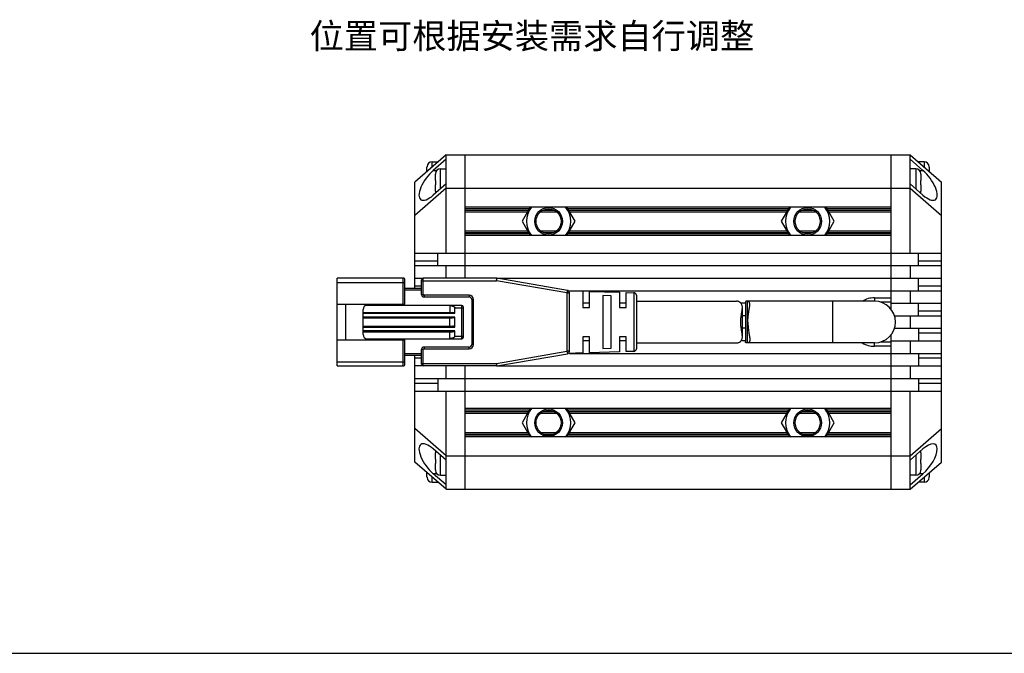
# Model space of a CAD drawing. Header units: millimetres. Extents: x 2 to 473, y 92 to 301.
# Tile 2 of 4: x 120 to 238, y 92 to 168. Entities that reach past the tile are written whole.
import ezdxf
from ezdxf.enums import TextEntityAlignment as Align

# ---------------------------------------------------------------- set-up
doc = ezdxf.new("R2010")
doc.units = ezdxf.units.MM
doc.header["$LTSCALE"] = 23.1
doc.layers.get('0').update_dxf_attribs({"linetype": 'CONTINUOUS'})
for name, color, linetype in [('00_COMPONENTS', 7, 'CONTINUOUS'), ('50_ALL_DETAILS', 7, 'CONTINUOUS'), ('_X2_56FE5C42_X0__01_528', 7, 'CONTINUOUS'), ('DRW0001FORMAT', 7, 'CONTINUOUS')]:
    doc.layers.add(name, color=color, linetype=linetype)
doc.styles.get("Standard").update_dxf_attribs({"font": 'simfang.ttf'})

msp = doc.modelspace()

# ---------------------------------------------------------------- linework, layer by layer
at = {"color": 7}
msp.add_line((1.9176, 91.93697), (473.14565, 91.93697), dxfattribs=at)
at = {"layer": '00_COMPONENTS', "color": 7}
for p, q in [((170.76604, 151.56312), (167.01604, 148.31312)), ((170.76604, 151.05055), (169.22277, 149.71305)), ((170.76604, 139.81312), (170.76604, 151.56312)), ((170.76604, 151.56312), (226.26604, 151.56312)), ((173.01604, 136.81312), (173.01604, 151.56312)), ((224.01604, 133.06184), (224.01604, 151.56312)), ((226.26604, 139.81312), (226.26604, 151.56312)), ((226.26604, 151.56312), (230.01604, 148.31312)), ((226.26604, 151.05055), (227.80931, 149.71305)), ((168.46604, 149.56979), (168.46604, 150.08293)), ((168.46809, 150.16276), (168.47102, 150.16224)), ((169.06604, 150.71312), (169.76604, 150.71312)), ((169.76604, 150.70729), (169.76604, 150.69645)), ((170.06604, 149.87812), (170.76604, 149.87812)), ((226.96604, 149.87812), (226.26604, 149.87812)), ((227.96604, 150.71312), (227.26604, 150.71312)), ((227.26604, 150.69896), (227.26604, 150.70729)), ((228.56105, 150.16224), (228.56398, 150.16276)), ((228.56604, 150.08293), (228.56604, 149.56979)), ((169.46604, 148.47812), (169.46604, 149.24793)), ((169.46604, 148.47812), (169.47102, 148.47812)), ((169.46809, 149.32776), (169.47102, 149.32724)), ((227.56105, 149.32724), (227.56398, 149.32776)), ((227.56105, 148.47812), (227.56604, 148.47812)), ((227.56604, 149.24793), (227.56604, 148.47812)), ((167.01604, 135.56312), (167.01604, 148.31312)), ((170.76604, 147.56312), (167.01604, 144.31312)), ((170.76604, 148.0807), (169.22277, 146.7432)), ((169.46604, 147.20832), (169.46604, 147.97812)), ((169.47102, 147.97812), (169.46604, 147.97812)), ((170.76604, 147.56312), (226.26604, 147.56312)), ((226.26604, 148.0807), (227.80931, 146.7432)), ((226.26604, 147.56312), (230.01604, 144.31312)), ((227.56604, 147.97812), (227.56105, 147.97812)), ((227.56604, 147.97812), (227.56604, 147.20832)), ((230.01604, 114.81312), (230.01604, 148.31312)), ((169.47102, 147.129), (169.46809, 147.12848)), ((227.56398, 147.12848), (227.56105, 147.129)), ((224.01604, 145.31312), (173.01604, 145.31312)), ((180.82214, 145.31312), (179.84064, 143.6131)), ((186.19144, 143.6131), (185.20993, 145.31312)), ((211.82214, 145.31312), (210.84064, 143.6131)), ((217.19144, 143.6131), (216.20993, 145.31312)), ((173.01604, 144.76312), (180.5046, 144.76312)), ((182.05343, 144.76312), (183.97864, 144.76312)), ((185.52747, 144.76312), (211.5046, 144.76312)), ((213.05343, 144.76312), (214.97864, 144.76312)), ((216.52747, 144.76312), (224.01604, 144.76312)), ((179.84064, 143.6131), (180.82212, 141.91312)), ((185.20995, 141.91312), (186.19144, 143.6131)), ((210.84064, 143.6131), (211.82212, 141.91312)), ((216.20995, 141.91312), (217.19144, 143.6131)), ((173.01604, 142.46312), (180.50458, 142.46312)), ((224.01604, 141.91312), (173.01604, 141.91312)), ((182.05338, 142.46312), (183.97869, 142.46312)), ((185.5275, 142.46312), (211.50458, 142.46312)), ((213.05338, 142.46312), (214.97869, 142.46312)), ((216.5275, 142.46312), (224.01604, 142.46312)), ((167.01604, 139.81312), (230.01604, 139.81312)), ((169.76604, 138.31312), (169.76604, 139.81312)), ((227.26604, 138.31312), (227.26604, 139.81312)), ((167.01604, 138.31312), (230.01604, 138.31312)), ((170.76604, 136.81312), (170.76604, 138.31312)), ((226.26604, 138.31312), (226.26604, 136.81312)), ((167.01604, 136.81312), (168.01604, 136.81312)), ((176.79036, 136.81312), (230.01604, 136.81312)), ((227.26604, 135.31312), (227.26604, 136.81312)), ((185.51604, 135.31312), (230.01604, 135.31312)), ((222.01604, 134.46312), (224.01604, 134.46312)), ((226.26604, 135.31312), (226.26604, 133.81312)), ((187.91604, 133.81312), (187.11604, 133.81312)), ((192.31565, 133.81312), (191.51604, 133.81312)), ((206.56902, 133.81312), (206.03735, 133.81312)), ((206.56902, 133.9273), (206.56902, 129.19894)), ((222.01604, 134.06312), (206.76299, 134.06312)), ((222.71192, 133.96312), (224.01604, 133.96312)), ((224.01604, 133.81312), (230.01604, 133.81312)), ((227.26604, 132.31312), (227.26604, 133.81312)), ((206.56902, 132.31312), (206.20127, 132.31312)), ((224.39962, 132.31312), (230.01604, 132.31312)), ((226.26604, 132.31312), (226.26604, 130.81312)), ((206.56902, 130.81312), (206.20127, 130.81312)), ((224.39962, 130.81312), (230.01604, 130.81312)), ((227.26604, 130.81312), (227.26604, 129.31312)), ((224.01604, 111.56312), (224.01604, 130.06441)), ((187.91604, 129.31312), (187.11604, 129.31312)), ((192.31565, 129.31312), (191.51604, 129.31312)), ((206.56902, 129.31312), (206.03736, 129.31312)), ((222.01604, 129.06312), (206.76299, 129.06312)), ((224.01604, 128.66312), (222.01604, 128.66312)), ((224.01604, 129.16312), (222.71192, 129.16312)), ((224.01604, 129.31312), (230.01604, 129.31312)), ((226.26604, 129.31312), (226.26604, 127.81312)), ((167.01604, 114.81312), (167.01604, 127.56312)), ((185.51604, 127.81312), (230.01604, 127.81312)), ((227.26604, 127.81312), (227.26604, 126.31312)), ((168.01604, 126.31312), (167.01604, 126.31312)), ((170.76604, 124.81312), (170.76604, 126.31312)), ((173.01604, 111.56312), (173.01604, 126.31312)), ((176.79032, 126.31312), (230.01604, 126.31312)), ((226.26604, 126.31312), (226.26604, 124.81312)), ((167.01604, 124.81312), (230.01604, 124.81312)), ((169.76604, 124.81312), (169.76604, 123.31312)), ((227.26604, 124.81312), (227.26604, 123.31312)), ((167.01604, 123.31312), (230.01604, 123.31312)), ((170.76604, 111.56312), (170.76604, 123.31312)), ((226.26604, 111.56312), (226.26604, 123.31312)), ((224.01604, 121.21312), (173.01604, 121.21312)), ((173.01604, 120.66312), (180.5046, 120.66312)), ((180.82214, 121.21312), (179.84064, 119.5131)), ((182.05343, 120.66312), (183.97864, 120.66312)), ((186.19144, 119.5131), (185.20993, 121.21312)), ((185.52747, 120.66312), (211.5046, 120.66312)), ((211.82214, 121.21312), (210.84064, 119.5131)), ((213.05343, 120.66312), (214.97864, 120.66312)), ((217.19144, 119.5131), (216.20993, 121.21312)), ((216.52747, 120.66312), (224.01604, 120.66312)), ((179.84064, 119.5131), (180.82212, 117.81312)), ((185.20995, 117.81312), (186.19144, 119.5131)), ((210.84064, 119.5131), (211.82212, 117.81312)), ((216.20995, 117.81312), (217.19144, 119.5131)), ((170.76604, 115.56312), (167.01604, 118.81312)), ((173.01604, 118.36312), (180.50458, 118.36312)), ((182.05338, 118.36312), (183.97869, 118.36312)), ((185.5275, 118.36312), (211.50458, 118.36312)), ((213.05338, 118.36312), (214.97869, 118.36312)), ((216.5275, 118.36312), (224.01604, 118.36312)), ((226.26604, 115.56312), (230.01604, 118.81312)), ((224.01604, 117.81312), (173.01604, 117.81312)), ((170.76604, 115.04555), (169.22277, 116.38305)), ((169.46604, 115.14812), (169.46604, 115.91793)), ((169.46809, 115.99776), (169.47102, 115.99724)), ((170.76604, 115.56312), (226.26604, 115.56312)), ((226.26604, 115.04555), (227.80931, 116.38305)), ((227.56105, 115.99724), (227.56398, 115.99776)), ((227.56604, 115.91793), (227.56604, 115.14812)), ((170.76604, 111.56312), (167.01604, 114.81312)), ((169.46604, 115.14812), (169.47102, 115.14812)), ((169.46604, 113.87832), (169.46604, 114.64812)), ((169.47102, 114.64812), (169.46604, 114.64812)), ((226.26604, 111.56312), (230.01604, 114.81312)), ((227.56105, 115.14812), (227.56604, 115.14812)), ((227.56604, 114.64812), (227.56105, 114.64812)), ((227.56604, 114.64812), (227.56604, 113.87832)), ((168.46604, 113.04332), (168.46604, 113.55645)), ((170.76604, 112.0757), (169.22277, 113.4132)), ((169.47102, 113.799), (169.46809, 113.79848)), ((170.06604, 113.24812), (170.76604, 113.24812)), ((226.26604, 112.0757), (227.80931, 113.4132)), ((226.96604, 113.24812), (226.26604, 113.24812)), ((227.56398, 113.79848), (227.56105, 113.799)), ((228.56604, 113.55645), (228.56604, 113.04332)), ((168.47102, 112.964), (168.46809, 112.96348)), ((169.06604, 112.41312), (169.76604, 112.41312)), ((169.76604, 112.41895), (169.76604, 112.42979)), ((227.26604, 112.42728), (227.26604, 112.41895)), ((227.96604, 112.41312), (227.26604, 112.41312)), ((228.56398, 112.96348), (228.56105, 112.964)), ((170.76604, 111.56312), (226.26604, 111.56312))]:
    msp.add_line(p, q, dxfattribs=at)
at = {"layer": '00_COMPONENTS', "color": 4}
for p, q in [((169.06604, 150.08979), (169.06604, 150.71312)), ((169.22277, 149.71305), (169.65566, 149.71305)), ((170.06604, 147.47403), (170.06604, 149.87812)), ((226.96604, 149.87812), (226.96604, 147.47403)), ((227.37641, 149.71305), (227.80931, 149.71305)), ((227.96604, 150.71312), (227.96604, 150.08979)), ((180.70667, 145.11312), (173.01604, 145.11312)), ((173.01604, 144.96312), (180.62007, 144.96312)), ((182.36341, 144.96312), (183.66867, 144.96312)), ((211.70667, 145.11312), (185.3254, 145.11312)), ((185.412, 144.96312), (211.62007, 144.96312)), ((213.36341, 144.96312), (214.66867, 144.96312)), ((224.01604, 145.11312), (216.3254, 145.11312)), ((216.412, 144.96312), (224.01604, 144.96312)), ((173.01604, 142.26312), (180.62005, 142.26312)), ((180.70665, 142.11312), (173.01604, 142.11312)), ((182.36331, 142.26312), (183.66876, 142.26312)), ((211.70665, 142.11312), (185.32542, 142.11312)), ((185.41203, 142.26312), (211.62005, 142.26312)), ((213.36331, 142.26312), (214.66876, 142.26312)), ((224.01604, 142.11312), (216.32542, 142.11312)), ((216.41203, 142.26312), (224.01604, 142.26312)), ((167.01604, 138.89891), (169.76604, 138.89891)), ((227.26604, 138.89891), (230.01604, 138.89891)), ((167.01604, 135.89891), (167.81604, 135.89891)), ((227.26604, 135.89891), (230.01604, 135.89891)), ((222.01604, 134.46312), (222.01604, 134.06312)), ((206.76299, 134.06312), (206.76299, 129.06312)), ((217.01604, 129.06312), (217.01604, 134.06312)), ((227.26604, 132.89891), (230.01604, 132.89891)), ((230.01604, 130.22733), (227.26604, 130.22733)), ((222.01604, 128.66312), (222.01604, 129.06312)), ((167.81604, 127.22733), (167.01604, 127.22733)), ((230.01604, 127.22733), (227.26604, 127.22733)), ((169.76604, 124.22733), (167.01604, 124.22733)), ((230.01604, 124.22733), (227.26604, 124.22733)), ((180.70667, 121.01312), (173.01604, 121.01312)), ((173.01604, 120.86312), (180.62007, 120.86312)), ((182.36341, 120.86312), (183.66867, 120.86312)), ((211.70667, 121.01312), (185.3254, 121.01312)), ((185.412, 120.86312), (211.62007, 120.86312)), ((213.36341, 120.86312), (214.66867, 120.86312)), ((224.01604, 121.01312), (216.3254, 121.01312)), ((216.412, 120.86312), (224.01604, 120.86312)), ((173.01604, 118.16312), (180.62005, 118.16312)), ((180.70665, 118.01312), (173.01604, 118.01312)), ((182.36331, 118.16312), (183.66876, 118.16312)), ((211.70665, 118.01312), (185.32542, 118.01312)), ((185.41203, 118.16312), (211.62005, 118.16312)), ((213.36331, 118.16312), (214.66876, 118.16312)), ((224.01604, 118.01312), (216.32542, 118.01312)), ((216.41203, 118.16312), (224.01604, 118.16312)), ((170.06604, 113.24812), (170.06604, 115.65221)), ((226.96604, 115.65221), (226.96604, 113.24812)), ((169.65566, 113.4132), (169.22277, 113.4132)), ((227.80931, 113.4132), (227.37641, 113.4132)), ((169.06604, 112.41312), (169.06604, 113.03645)), ((227.96604, 113.03645), (227.96604, 112.41312))]:
    msp.add_line(p, q, dxfattribs=at)
at = {"layer": '00_COMPONENTS', "color": 7}
for centre, radius in [((183.01604, 143.6131), 1.65), ((183.01604, 143.6131), 1.5), ((214.01604, 143.6131), 1.65), ((214.01604, 143.6131), 1.5), ((183.01604, 119.5131), 1.65), ((183.01604, 119.5131), 1.5), ((214.01604, 119.5131), 1.65), ((214.01604, 119.5131), 1.5)]:
    msp.add_circle(centre, radius, dxfattribs=at)
for centre, radius, start, end in [((169.09864, 150.08297), 0.63261, 172.8013105, 180.0040207), ((169.10133, 150.08293), 0.6353, 178.7933528, 180.0001354), ((169.10016, 150.08295), 0.63413, 177.5896379, 178.7933855), ((169.09726, 150.0831), 0.63122, 175.1872348, 176.387501), ((169.06604, 150.11312), 0.6, 90, 175.2545596), ((169.09618, 150.08319), 0.63014, 173.9886639, 175.187267), ((169.0947, 150.08335), 0.62865, 172.7904454, 173.9886949), ((170.06604, 149.27812), 0.6, 90, 175.2545596), ((226.96604, 149.27812), 0.6, 4.7454404, 90), ((227.96604, 150.11312), 0.6, 4.7454404, 90), ((227.93343, 150.08297), 0.63261, 359.9959793, 7.1986895), ((227.93737, 150.08335), 0.62865, 6.0113051, 7.2095546), ((227.93589, 150.08319), 0.63014, 4.812733, 6.0113361), ((227.93481, 150.0831), 0.63122, 3.612499, 4.8127652), ((227.93191, 150.08295), 0.63413, 1.2066145, 2.4103621), ((227.93074, 150.08293), 0.6353, 359.9998646, 1.2066472), ((170.09864, 149.24797), 0.63261, 172.8013105, 180.0040207), ((170.10133, 149.24793), 0.6353, 178.7933528, 180.0001354), ((170.10016, 149.24795), 0.63413, 177.5896379, 178.7933855), ((170.09726, 149.2481), 0.63122, 175.1872348, 176.387501), ((170.09618, 149.24819), 0.63014, 173.9886639, 175.187267), ((170.0947, 149.24835), 0.62865, 172.7904454, 173.9886949), ((226.93343, 149.24797), 0.63261, 359.9959793, 7.1986895), ((226.93737, 149.24835), 0.62865, 6.0113051, 7.2095546), ((226.93589, 149.24819), 0.63014, 4.812733, 6.0113361), ((226.93481, 149.2481), 0.63122, 3.612499, 4.8127652), ((226.93191, 149.24795), 0.63413, 1.2066145, 2.4103621), ((226.93074, 149.24793), 0.6353, 359.9998646, 1.2066472), ((170.10134, 147.20832), 0.6353, 179.9998651, 181.1991325), ((170.09864, 147.20827), 0.63261, 179.9959793, 187.1986895), ((170.10017, 147.20829), 0.63413, 181.1991, 182.3983145), ((170.09727, 147.20814), 0.63123, 183.5989155, 184.8006653), ((170.06604, 147.17812), 0.6, 184.7454404, 198.9973722), ((170.09619, 147.20805), 0.63015, 184.8006315, 186.003755), ((170.09471, 147.2079), 0.62865, 186.0037218, 187.2095499), ((226.96604, 147.17812), 0.6, 341.0026278, 355.2545596), ((226.93343, 147.20827), 0.63261, 352.8013105, 0.0040207), ((226.93737, 147.2079), 0.62865, 352.7904501, 353.9962782), ((226.93588, 147.20805), 0.63015, 353.996245, 355.1993685), ((226.9348, 147.20814), 0.63123, 355.1993347, 356.4010845), ((226.9319, 147.20829), 0.63413, 357.6016855, 358.8009), ((226.93073, 147.20832), 0.6353, 358.8008675, 0.0001349), ((183.01604, 143.6131), 2.65578, 140.1845643, 219.8141529), ((183.01604, 143.6131), 2.65578, 320.1858471, 39.8154357), ((214.01604, 143.6131), 2.65578, 140.1845643, 219.8141529), ((214.01604, 143.6131), 2.65578, 320.1858471, 39.8154357), ((222.01604, 131.56312), 2.9, 90, 120.4147412), ((222.01604, 131.56312), 2.5, 270, 90), ((222.01604, 131.56312), 2.9, 239.5853125, 270), ((183.01604, 119.5131), 2.65578, 140.1845643, 219.8141529), ((183.01604, 119.5131), 2.65578, 320.1858471, 39.8154357), ((214.01604, 119.5131), 2.65578, 140.1845643, 219.8141529), ((214.01604, 119.5131), 2.65578, 320.1858471, 39.8154357), ((170.09864, 115.91797), 0.63261, 172.8013105, 180.0040207), ((170.10133, 115.91793), 0.6353, 178.7933528, 180.0001354), ((170.10016, 115.91795), 0.63413, 177.5896379, 178.7933855), ((170.09726, 115.9181), 0.63122, 175.1872348, 176.387501), ((170.06604, 115.94812), 0.6, 161.0026278, 175.2545596), ((170.09618, 115.91819), 0.63014, 173.9886639, 175.187267), ((170.0947, 115.91835), 0.62865, 172.7904454, 173.9886949), ((226.96604, 115.94812), 0.6, 4.7454404, 18.9973722), ((226.93343, 115.91797), 0.63261, 359.9959793, 7.1986895), ((226.93737, 115.91835), 0.62865, 6.0113051, 7.2095546), ((226.93589, 115.91819), 0.63014, 4.812733, 6.0113361), ((226.93481, 115.9181), 0.63122, 3.612499, 4.8127652), ((226.93191, 115.91795), 0.63413, 1.2066145, 2.4103621), ((226.93074, 115.91793), 0.6353, 359.9998646, 1.2066472), ((170.10134, 113.87832), 0.6353, 179.9998651, 181.1991325), ((170.09864, 113.87827), 0.63261, 179.9959793, 187.1986895), ((170.10017, 113.87829), 0.63413, 181.1991, 182.3983145), ((170.09727, 113.87814), 0.63123, 183.5989155, 184.8006653), ((170.06604, 113.84812), 0.6, 184.7454404, 270), ((170.09619, 113.87805), 0.63015, 184.8006315, 186.003755), ((170.09471, 113.8779), 0.62865, 186.0037218, 187.2095499), ((226.96604, 113.84812), 0.6, 270, 355.2545596), ((226.93343, 113.87827), 0.63261, 352.8013105, 0.0040207), ((226.93737, 113.8779), 0.62865, 352.7904501, 353.9962782), ((226.93588, 113.87805), 0.63015, 353.996245, 355.1993685), ((226.9348, 113.87814), 0.63123, 355.1993347, 356.4010845), ((226.9319, 113.87829), 0.63413, 357.6016855, 358.8009), ((226.93073, 113.87832), 0.6353, 358.8008675, 0.0001349), ((169.10134, 113.04332), 0.6353, 179.9998651, 181.1991325), ((169.09864, 113.04327), 0.63261, 179.9959793, 187.1986895), ((169.10017, 113.04329), 0.63413, 181.1991, 182.3983145), ((169.09727, 113.04314), 0.63123, 183.5989155, 184.8006653), ((169.06604, 113.01312), 0.6, 184.7454404, 270), ((169.09619, 113.04305), 0.63015, 184.8006315, 186.003755), ((169.09471, 113.0429), 0.62865, 186.0037218, 187.2095499), ((227.96604, 113.01312), 0.6, 270, 355.2545596), ((227.93343, 113.04327), 0.63261, 352.8013105, 0.0040207), ((227.93737, 113.0429), 0.62865, 352.7904501, 353.9962782), ((227.93588, 113.04305), 0.63015, 353.996245, 355.1993685), ((227.9348, 113.04314), 0.63123, 355.1993347, 356.4010845), ((227.9319, 113.04329), 0.63413, 357.6016855, 358.8009), ((227.93073, 113.04332), 0.6353, 358.8008675, 0.0001349)]:
    msp.add_arc(centre, radius, start, end, dxfattribs=at)
for centre, major_axis, start_param, end_param in [((169.22277, 148.22812), (1.51036, 2.0101), 1.079057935, 4.220650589), ((227.80931, 148.22812), (-1.51036, 2.0101), 2.062534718, 5.204127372), ((169.22277, 114.89812), (-1.51036, 2.0101), 5.204127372, 8.345720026), ((227.80931, 114.89812), (1.51036, 2.0101), -2.062534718, 1.079057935)]:
    msp.add_ellipse(centre, major_axis=major_axis, ratio=0.402459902, start_param=start_param, end_param=end_param, dxfattribs=at)
for points in [[(169.47102, 148.47812), (169.46868, 148.39482), (169.46809, 148.31146), (169.46809, 148.22812)], [(227.56398, 148.22812), (227.56398, 148.31146), (227.56339, 148.39482), (227.56105, 148.47812)], [(169.46809, 148.22812), (169.46809, 148.14478), (169.46868, 148.06143), (169.47102, 147.97812)], [(227.56105, 147.97812), (227.56339, 148.06143), (227.56398, 148.14478), (227.56398, 148.22812)], [(169.47102, 115.14812), (169.46868, 115.06482), (169.46809, 114.98146), (169.46809, 114.89812)], [(169.46809, 114.89812), (169.46809, 114.81478), (169.46868, 114.73143), (169.47102, 114.64812)], [(227.56398, 114.89812), (227.56398, 114.98146), (227.56339, 115.06482), (227.56105, 115.14812)], [(227.56105, 114.64812), (227.56339, 114.73143), (227.56398, 114.81478), (227.56398, 114.89812)]]:
    msp.add_open_spline(points, degree=3, dxfattribs=at)
for points, knots in [([(206.76299, 134.06312), (206.73447, 134.06312), (206.6939, 134.06077), (206.64511, 134.04682), (206.61686, 134.03234), (206.59478, 134.01279), (206.57352, 133.97894), (206.56902, 133.94796), (206.56902, 133.9273)], [0, 0, 0, 0, 0.316893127, 0.446711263, 0.561461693, 0.666849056, 0.770381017, 1, 1, 1, 1]), ([(207.08626, 133.66427), (207.08626, 133.6958), (207.08408, 133.75516), (207.0715, 133.83821), (207.04862, 133.90925), (207.01409, 133.9678), (206.96705, 134.01273), (206.90819, 134.04325), (206.83884, 134.06014), (206.7892, 134.06312), (206.76299, 134.06312)], [0, 0, 0, 0, 0.159661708, 0.300361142, 0.424161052, 0.535425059, 0.641027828, 0.749196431, 0.867252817, 1, 1, 1, 1]), ([(206.85903, 131.56312), (206.85903, 131.76987), (206.88012, 132.17106), (206.94807, 132.65627), (207.00823, 133.01538), (207.04766, 133.25442), (207.07679, 133.46799), (207.08626, 133.60224), (207.08626, 133.66427)], [0, 0, 0, 0, 0.293174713, 0.5685376, 0.694355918, 0.809542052, 0.912039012, 1, 1, 1, 1]), ([(206.85903, 131.56312), (206.85903, 131.35637), (206.88012, 130.95518), (206.94807, 130.46997), (207.00823, 130.11086), (207.04766, 129.87183), (207.07679, 129.65825), (207.08627, 129.524), (207.08626, 129.46197)], [0, 0, 0, 0, 0.293175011, 0.568538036, 0.69435641, 0.80954254, 0.912039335, 1, 1, 1, 1]), ([(206.76299, 129.06312), (206.73447, 129.06312), (206.6939, 129.06548), (206.64511, 129.07942), (206.61686, 129.09391), (206.59478, 129.11346), (206.57352, 129.1473), (206.56902, 129.17828), (206.56902, 129.19894)], [0, 0, 0, 0, 0.316893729, 0.446713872, 0.561462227, 0.666851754, 0.770386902, 1, 1, 1, 1]), ([(207.08626, 129.46197), (207.08626, 129.43044), (207.08408, 129.37108), (207.0715, 129.28803), (207.04862, 129.21699), (207.01409, 129.15844), (206.96705, 129.11351), (206.90819, 129.08299), (206.83884, 129.0661), (206.7892, 129.06312), (206.76299, 129.06312)], [0, 0, 0, 0, 0.159662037, 0.300361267, 0.424161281, 0.535425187, 0.641027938, 0.749196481, 0.867252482, 1, 1, 1, 1])]:
    msp.add_open_spline(points, degree=3, knots=knots, dxfattribs=at)
at = {"layer": '_X2_56FE5C42_X0__01_528', "color": 7}
for p, q in [((157.71604, 126.31312), (157.71604, 136.81312)), ((165.61604, 136.81312), (157.71604, 136.81312)), ((176.79036, 136.81312), (168.01604, 136.81312)), ((185.26701, 135.35606), (176.84136, 136.80876)), ((165.81604, 133.68812), (165.81604, 136.61312)), ((167.81604, 135.56312), (165.81604, 135.56312)), ((167.81604, 134.86312), (167.81604, 136.61312)), ((168.11604, 134.56312), (173.51604, 134.56312)), ((185.37037, 135.31767), (187.11604, 135.26312)), ((185.51604, 128.06582), (185.51604, 135.06043)), ((187.11604, 135.26312), (187.11604, 133.31325)), ((187.91604, 133.31312), (187.91604, 135.23812)), ((187.91604, 135.23812), (191.51604, 135.12562)), ((189.51604, 134.73758), (189.51604, 128.38866)), ((190.51604, 134.70184), (189.51604, 134.73758)), ((190.51604, 128.42425), (190.51604, 134.70184)), ((191.51604, 135.12562), (191.51604, 133.31326)), ((192.31565, 133.31312), (192.31565, 135.10063)), ((192.31565, 135.10063), (193.22541, 135.0722)), ((193.51604, 134.77248), (193.51604, 128.35376)), ((157.71604, 133.68812), (165.81604, 133.68812)), ((158.71604, 133.68812), (158.71604, 129.43812)), ((172.61604, 133.56312), (161.31604, 133.56312)), ((164.71604, 133.56312), (164.71604, 133.68812)), ((171.21604, 133.56312), (171.21604, 132.71312)), ((171.81604, 132.61312), (171.81604, 133.26312)), ((172.81604, 129.76312), (172.81604, 133.36312)), ((173.81604, 134.26312), (173.81604, 128.86312)), ((187.11604, 133.31312), (187.91604, 133.31312)), ((191.51604, 133.31312), (192.31565, 133.31312)), ((193.51604, 134.06312), (205.51604, 134.06312)), ((206.20127, 129.8443), (206.20127, 133.28195)), ((160.81604, 130.06312), (160.81604, 133.06312)), ((160.81604, 132.71312), (171.51604, 132.71312)), ((160.81604, 132.06312), (171.51604, 132.06312)), ((171.21604, 131.06312), (171.21604, 132.06312)), ((171.81604, 130.96312), (171.81604, 132.16312)), ((160.81604, 131.06312), (171.51604, 131.06312)), ((160.81604, 130.41312), (171.51604, 130.41312)), ((171.21604, 129.56312), (171.21604, 130.41312)), ((171.81604, 129.86312), (171.81604, 130.51312)), ((187.11604, 129.81312), (187.11604, 127.86312)), ((187.91604, 129.81312), (187.11605, 129.81312)), ((187.91604, 127.88812), (187.91604, 129.81299)), ((191.51604, 129.81312), (191.51604, 128.00062)), ((192.31565, 129.81312), (191.51604, 129.81312)), ((192.31565, 128.02561), (192.31565, 129.81298)), ((157.71604, 129.43812), (165.81604, 129.43812)), ((161.31604, 129.56312), (172.61604, 129.56312)), ((164.71604, 129.43812), (164.71604, 129.56312)), ((165.81604, 126.51312), (165.81604, 129.43812)), ((173.51604, 128.56312), (168.11604, 128.56312)), ((189.51604, 128.38866), (190.51604, 128.42425)), ((193.51604, 129.06312), (205.51604, 129.06312)), ((167.81604, 127.56312), (165.81604, 127.56312)), ((167.81604, 126.51312), (167.81604, 128.26312)), ((176.84134, 126.31748), (185.26701, 127.77019)), ((187.11604, 127.86312), (185.3704, 127.80857)), ((191.51604, 128.00062), (187.91604, 127.88812)), ((193.22541, 128.05404), (192.31565, 128.02561)), ((157.71604, 126.31312), (165.61604, 126.31312)), ((176.79034, 126.31312), (168.01604, 126.31312))]:
    msp.add_line(p, q, dxfattribs=at)
at = {"layer": '_X2_56FE5C42_X0__01_528', "color": 4}
for p, q in [((165.61604, 133.68812), (165.61604, 136.81312)), ((168.01604, 134.86312), (168.01604, 136.81312)), ((176.79036, 136.81312), (176.79036, 136.51312)), ((176.79036, 136.51312), (176.84136, 136.80876)), ((157.71604, 136.31312), (165.81604, 136.31312)), ((167.81604, 136.51312), (176.79036, 136.51312)), ((185.21604, 135.06042), (176.79036, 136.51312)), ((167.81604, 135.36312), (165.81604, 135.36312)), ((167.81604, 134.86312), (168.01604, 134.86312)), ((168.11604, 134.76312), (168.11604, 134.56312)), ((173.51604, 134.76312), (168.11604, 134.76312)), ((173.51604, 134.76312), (173.51604, 134.56312)), ((185.26701, 135.35606), (185.21604, 135.06042)), ((185.21604, 135.06042), (185.21604, 128.06582)), ((185.21604, 135.06042), (185.51604, 135.06042)), ((193.22541, 135.0722), (193.22541, 128.05404)), ((171.81604, 133.26312), (172.81604, 133.26312)), ((172.61604, 129.56312), (172.61604, 133.56312)), ((174.01603, 134.26312), (173.81604, 134.26312)), ((174.01604, 128.86312), (174.01603, 134.26312)), ((160.81604, 132.61312), (171.81604, 132.61312)), ((171.81604, 132.16312), (160.81604, 132.16312)), ((160.81604, 130.96312), (171.81604, 130.96312)), ((171.81604, 130.51312), (160.81604, 130.51312)), ((171.81604, 129.86312), (172.81604, 129.86312)), ((165.61604, 126.31312), (165.61604, 129.43812)), ((168.11604, 128.56312), (168.11604, 128.36312)), ((173.51604, 128.36312), (173.51604, 128.56312)), ((174.01603, 128.86312), (173.81604, 128.86312)), ((167.81604, 127.76312), (165.81604, 127.76312)), ((168.01604, 128.26312), (167.81604, 128.26312)), ((168.01604, 126.31312), (168.01604, 128.26312)), ((168.11604, 128.36312), (173.51604, 128.36312)), ((176.79036, 126.61312), (185.21604, 128.06582)), ((185.21604, 128.06582), (185.26701, 127.77019)), ((185.51604, 128.06582), (185.21604, 128.06582)), ((157.71604, 126.81312), (165.81604, 126.81312)), ((167.81604, 126.61312), (176.79036, 126.61312)), ((176.79036, 126.61312), (176.79034, 126.31312)), ((176.84134, 126.31748), (176.79036, 126.61312))]:
    msp.add_line(p, q, dxfattribs=at)
at = {"layer": '_X2_56FE5C42_X0__01_528', "color": 7}
for centre, radius, start, end in [((165.61604, 136.61312), 0.2, 359.9998736, 89.9999992), ((168.01604, 136.61312), 0.2, 90, 179.9999991), ((176.79036, 136.51312), 0.3, 80.2090251, 90.0001031), ((168.11604, 134.86312), 0.3, 180.0000011, 269.9999993), ((173.51604, 134.26312), 0.3, 0.0000008, 89.9999999), ((185.21604, 135.06042), 0.3, 0.0062155, 80.2176628), ((193.21604, 134.77235), 0.3, 0.0527126, 88.2099508), ((161.31604, 133.06312), 0.5, 90, 180), ((170.95007, 131.28835), 2.27322, 82.4934404, 83.2809718), ((172.61604, 133.36312), 0.2, 0, 89.9999992), ((161.31604, 130.06312), 0.5, 180, 269.9999997), ((172.61604, 129.76312), 0.2, 270.0000001, 359.9999997), ((168.11604, 128.26312), 0.3, 90.000001, 179.9999991), ((173.51604, 128.86312), 0.3, 270.0000008, 359.9999999), ((185.21604, 128.06582), 0.3, 279.7867878, 359.999999), ((193.21604, 128.35389), 0.3, 271.7900492, 359.9472874), ((165.61604, 126.51312), 0.2, 270.0000001, 0.0001264), ((168.01604, 126.51312), 0.2, 180.0000001, 270), ((176.79036, 126.61312), 0.3, 269.9914321, 279.7825102)]:
    msp.add_arc(centre, radius, start, end, dxfattribs=at)
at = {"layer": '_X2_56FE5C42_X0__01_528', "color": 4}
for centre, radius, start, end in [((168.11604, 134.86312), 0.1, 180, 270), ((173.51604, 134.26312), 0.49999, 0, 89.9999997), ((173.51604, 128.86312), 0.49999, 270, 359.9999997), ((168.11604, 128.26312), 0.1, 90, 180)]:
    msp.add_arc(centre, radius, start, end, dxfattribs=at)
at = {"layer": '_X2_56FE5C42_X0__01_528', "color": 7}
for centre, start_param, end_param in [((171.51604, 132.61312), 0.000000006, 1.570796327), ((171.51604, 132.16312), -1.570796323, 0), ((171.51604, 130.96312), 0, 1.570796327), ((171.51604, 130.51312), -1.570796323, 0)]:
    msp.add_ellipse(centre, major_axis=(0.3, 0), ratio=0.333333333, start_param=start_param, end_param=end_param, dxfattribs=at)
for points, knots in [([(171.24704, 133.54209), (171.30182, 133.53487), (171.3837, 133.52103), (171.4912, 133.49473), (171.57072, 133.47014), (171.64828, 133.43928), (171.71003, 133.40624), (171.75525, 133.37283), (171.78566, 133.34284), (171.80938, 133.30651), (171.81604, 133.27756), (171.81604, 133.26312)], [0, 0, 0, 0, 0.247473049, 0.371406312, 0.495531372, 0.619965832, 0.744940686, 0.807874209, 0.871267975, 0.935328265, 1, 1, 1, 1]), ([(206.20125, 133.28194), (206.20128, 133.34413), (206.19409, 133.46246), (206.15312, 133.62768), (206.08124, 133.76668), (205.95434, 133.91092), (205.79247, 134.00399), (205.63009, 134.05236), (205.55222, 134.06311), (205.51638, 134.06311)], [0, 0, 0, 0, 0.160927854, 0.305432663, 0.437343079, 0.561771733, 0.79838486, 0.90724341, 1, 1, 1, 1]), ([(206.00887, 131.56312), (206.00887, 131.72105), (206.02698, 132.03156), (206.09497, 132.47866), (206.17052, 132.89057), (206.20119, 133.15677), (206.20125, 133.28194)], [0, 0, 0, 0, 0.273665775, 0.537734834, 0.783085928, 1, 1, 1, 1]), ([(206.20125, 129.8443), (206.20119, 129.96948), (206.17052, 130.23566), (206.09497, 130.64758), (206.02698, 131.09468), (206.00887, 131.40519), (206.00887, 131.56312)], [0, 0, 0, 0, 0.216911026, 0.462261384, 0.726331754, 1, 1, 1, 1]), ([(171.81604, 129.86312), (171.81604, 129.84802), (171.80871, 129.81773), (171.78311, 129.78024), (171.75067, 129.74953), (171.70271, 129.71548), (171.63753, 129.68201), (171.55587, 129.65095), (171.47229, 129.62639), (171.35939, 129.60039), (171.27348, 129.58705), (171.21604, 129.58028)], [0, 0, 0, 0, 0.064652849, 0.128679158, 0.192035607, 0.254943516, 0.379898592, 0.504336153, 0.628481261, 0.752444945, 1, 1, 1, 1]), ([(205.51638, 129.06313), (205.55222, 129.06313), (205.63009, 129.07388), (205.79248, 129.12225), (205.95434, 129.21532), (206.08125, 129.35956), (206.15312, 129.49856), (206.19409, 129.66378), (206.20128, 129.78212), (206.20125, 129.8443)], [0, 0, 0, 0, 0.092763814, 0.201617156, 0.438230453, 0.562658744, 0.694568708, 0.839072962, 1, 1, 1, 1])]:
    msp.add_open_spline(points, degree=3, knots=knots, dxfattribs=at)
at = {"layer": 'DRW0001FORMAT', "color": 7}
msp.add_line((1.9176, 91.93697), (473.14565, 91.93697), dxfattribs=at)

# ---------------------------------------------------------------- texts
at = {"layer": '50_ALL_DETAILS', "color": 3}
msp.add_text('位置可根据安装需求自行调整', height=3, dxfattribs=at).set_placement((207.62134, 164.28712), align=Align.RIGHT)

doc.saveas('drawing.dxf')
